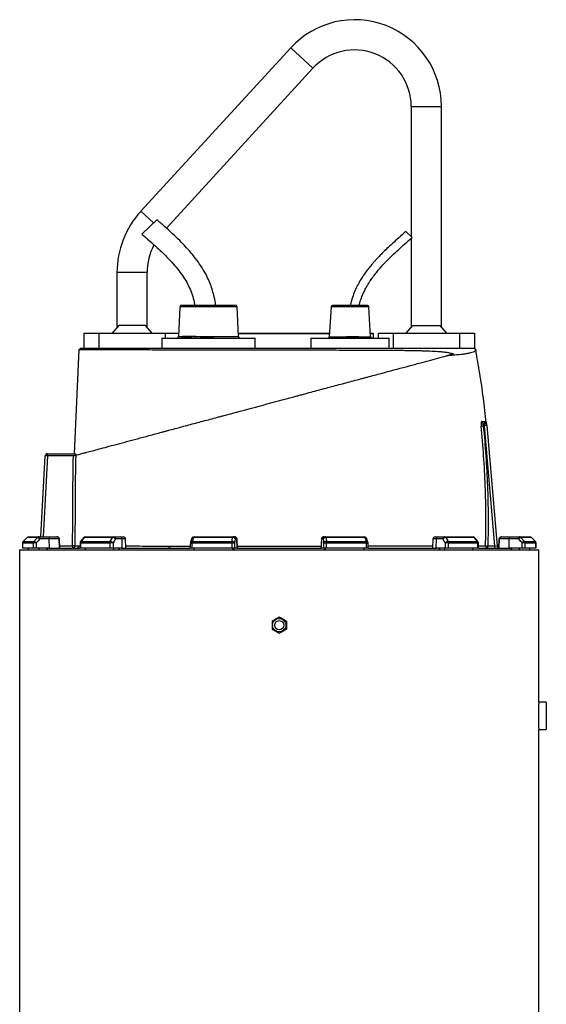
# Model space of a CAD drawing. Header units: millimetres. Extents: x 418 to 3682, y 625 to 3302.
# Tile 11 of 16: x 812 to 1510, y 1998 to 3302. Entities that reach past the tile are written whole.
import ezdxf

# ---------------------------------------------------------------- set-up
doc = ezdxf.new("R2010")
doc.units = ezdxf.units.MM

msp = doc.modelspace()

# ---------------------------------------------------------------- linework, layer by layer
at = {"color": 7, "linetype": 'Continuous', "lineweight": 25}
for p, q in [((1171.1, 3265), (972.4, 3048.4)), ((1006.3, 3026.1), (1200.6, 3237.9)), ((1330.8, 3187.2), (1330.8, 3014.9)), ((1370.8, 2894.6), (1370.8, 3187.2)), ((993.7, 3037.3), (973.9, 3018.2)), ((1332, 3013.8), (1323.8, 3021.8)), ((1330.8, 3012.7), (1330.8, 2894.6)), ((940.8, 2967.2), (940.8, 2894.6)), ((980.8, 2894.6), (980.8, 2967.2)), ((1024.1, 2921.9), (1022.2, 2882.6)), ((1026.6, 2924.2), (1047.1, 2924.2)), ((1047.1, 2924.2), (1097.6, 2924.2)), ((1102, 2882.6), (1100.1, 2921.9)), ((1224.5, 2921.9), (1222.2, 2882.1)), ((1272.7, 2923.8), (1226.5, 2923.8)), ((1277, 2882.1), (1274.7, 2921.9)), ((943.1, 2897.1), (934.3, 2887.2)), ((978.6, 2897.1), (943.1, 2897.1)), ((987.4, 2887.2), (978.6, 2897.1)), ((1324.3, 2887.2), (1333.1, 2897.1)), ((1333.1, 2897.1), (1368.6, 2897.1)), ((1368.6, 2897.1), (1377.4, 2887.2)), ((896.8, 2887.2), (896.8, 2867.2)), ((896.8, 2887.2), (916.8, 2887.2)), ((916.8, 2887.2), (916.8, 2867.2)), ((916.8, 2887.2), (1004.8, 2887.2)), ((1004.8, 2887.2), (1022.4, 2887.2)), ((1101.8, 2887.2), (1155.8, 2887.2)), ((1155.8, 2886.2), (1101.8, 2886.2)), ((1155.8, 2887.2), (1222.5, 2887.2)), ((1222.4, 2886.2), (1155.8, 2886.2)), ((1276.7, 2887.2), (1279.8, 2887.2)), ((1280.8, 2886.2), (1276.8, 2886.2)), ((1280.8, 2886.2), (1279.8, 2887.2)), ((1280.8, 2880.2), (1280.8, 2886.2)), ((1286.8, 2887.2), (1286.8, 2880.2)), ((1286.8, 2887.2), (1306.8, 2887.2)), ((1306.8, 2887.2), (1306.8, 2867.2)), ((1306.8, 2887.2), (1394.8, 2887.2)), ((1394.8, 2887.2), (1394.8, 2867.2)), ((1394.8, 2887.2), (1414.8, 2887.2)), ((1414.8, 2887.2), (1414.8, 2867.2)), ((1000.1, 2880.2), (1000.1, 2867.2)), ((1124.1, 2867.2), (1124.1, 2880.2)), ((1197.7, 2880.2), (1197.7, 2867.2)), ((1301.5, 2867.2), (1301.5, 2880.2)), ((884.6, 2727.2), (890.8, 2865.2)), ((890.8, 2865.2), (892.8, 2867.2)), ((891.4, 2865.2), (893.4, 2867.2)), ((892.8, 2867.2), (893.4, 2867.2)), ((893.4, 2867.2), (937.6, 2867.2)), ((935.9, 2865.2), (937.6, 2867.2)), ((937.6, 2867.2), (1411.9, 2867.2)), ((1387.1, 2859.5), (1377.6, 2857)), ((1411.9, 2867.2), (1414.8, 2867.2)), ((1416.3, 2864.8), (1413.8, 2867.2)), ((1427.1, 2767.2), (1427.8, 2767.2)), ((1427.8, 2764.2), (1427.8, 2767.2)), ((1430.4, 2767.6), (1430.4, 2767.6)), ((1423.4, 2764), (1426.3, 2764.2)), ((1427.8, 2764.2), (1426.3, 2764.2)), ((1430.8, 2764.5), (1427.8, 2764.2)), ((1441.7, 2605.2), (1427.8, 2764.2)), ((1430.8, 2764.5), (1444.8, 2605)), ((848.7, 2724.7), (848.7, 2727.2)), ((848.7, 2727.2), (885.8, 2727.2)), ((848.7, 2727.2), (848.7, 2727.2)), ((840.1, 2617.2), (845.7, 2724.4)), ((848.7, 2724.7), (848.6, 2724.8)), ((884, 2724.7), (848.7, 2724.7)), ((829.8, 2609), (815.6, 2609)), ((821.6, 2616.4), (816.4, 2611.1)), ((816.5, 2611.1), (830.6, 2611.1)), ((835.5, 2616.4), (821.7, 2616.4)), ((823.7, 2617.2), (837.5, 2617.2)), ((837.5, 2617.2), (850.1, 2617.2)), ((851.1, 2614.4), (838.5, 2614.4)), ((850.1, 2617.2), (861.1, 2617.2)), ((851.3, 2602.2), (851.1, 2614.4)), ((864.1, 2614.4), (851.1, 2614.4)), ((861.1, 2617.2), (861.6, 2617.2)), ((864.5, 2602.2), (864.1, 2614.4)), ((865.1, 2602.2), (864.6, 2614.4)), ((896.6, 2616.1), (892.5, 2610.9)), ((931.4, 2609), (892.6, 2609)), ((893.2, 2611.1), (931.9, 2611.1)), ((935.2, 2616.4), (897.4, 2616.4)), ((899, 2617.2), (936.5, 2617.2)), ((936.5, 2617.2), (945.2, 2617.2)), ((947.5, 2614.4), (938.8, 2614.4)), ((945.2, 2617.2), (949.2, 2617.2)), ((947.8, 2602.2), (947.5, 2614.4)), ((952.6, 2602.2), (952.2, 2614.4)), ((1040.2, 2615.3), (1038.3, 2610.1)), ((1093.1, 2609), (1040.1, 2609)), ((1040.4, 2611.1), (1093.2, 2611.1)), ((1094, 2616.4), (1042.3, 2616.4)), ((1043.1, 2617.2), (1094.3, 2617.2)), ((1094.3, 2617.2), (1096.7, 2617.2)), ((1096.7, 2617.2), (1096.9, 2617.2)), ((1099.6, 2614.4), (1097.3, 2614.4)), ((1100, 2602.2), (1099.6, 2614.4)), ((1100.4, 2602.2), (1099.9, 2614.4)), ((1211.8, 2614.4), (1211.3, 2602.2)), ((1211.6, 2602.2), (1212.1, 2614.4)), ((1214.4, 2614.4), (1212.1, 2614.4)), ((1214.8, 2617.2), (1215, 2617.2)), ((1215, 2617.2), (1217.3, 2617.2)), ((1217.3, 2617.2), (1268.6, 2617.2)), ((1269.3, 2616.4), (1217.7, 2616.4)), ((1218.5, 2611.1), (1271.3, 2611.1)), ((1271.6, 2609), (1218.6, 2609)), ((1273.4, 2610.1), (1271.4, 2615.3)), ((1359.5, 2614.4), (1359.1, 2602.2)), ((1362.5, 2617.2), (1366.5, 2617.2)), ((1363.9, 2602.2), (1364.2, 2614.4)), ((1372.9, 2614.4), (1364.2, 2614.4)), ((1366.5, 2617.2), (1375.2, 2617.2)), ((1375.2, 2617.2), (1412.7, 2617.2)), ((1414.3, 2616.4), (1376.5, 2616.4)), ((1379.8, 2611.1), (1418.5, 2611.1)), ((1419.1, 2609), (1380.3, 2609)), ((1419.2, 2610.9), (1415.1, 2616.1)), ((1447.1, 2614.4), (1446.6, 2602.2)), ((1447.2, 2602.2), (1447.6, 2614.4)), ((1460.6, 2614.4), (1447.6, 2614.4)), ((1450.1, 2617.2), (1450.6, 2617.2)), ((1450.6, 2617.2), (1461.6, 2617.2)), ((1460.4, 2602.2), (1460.6, 2614.4)), ((1473.2, 2614.4), (1460.6, 2614.4)), ((1461.6, 2617.2), (1474.2, 2617.2)), ((1474.2, 2617.2), (1488, 2617.2)), ((1490, 2616.4), (1476.2, 2616.4)), ((1481.1, 2611.1), (1495.2, 2611.1)), ((1496.1, 2609), (1481.9, 2609)), ((1495.3, 2611.1), (1490.1, 2616.4)), ((1495.3, 2611.1), (1490.1, 2616.4)), ((811.8, 2600.2), (811.8, 1475.2)), ((811.8, 2600.2), (1155.8, 2600.2)), ((829.9, 2602.2), (815.5, 2602.2)), ((823.7, 2600.2), (823.7, 2602.2)), ((850.2, 2602.2), (833.7, 2602.2)), ((837.5, 2600.2), (837.5, 2602.2)), ((847.1, 2600.2), (849, 2602.2)), ((850.2, 2602.2), (891.3, 2602.2)), ((885, 2605.2), (882, 2605.2)), ((882, 2605.2), (882, 2602.2)), ((931.5, 2602.2), (892.4, 2602.2)), ((899, 2600.2), (899, 2602.2)), ((947, 2602.2), (935.8, 2602.2)), ((936.5, 2600.2), (936.5, 2602.2)), ((943.1, 2600.2), (944.4, 2602.2)), ((947, 2602.2), (1037.5, 2602.2)), ((1093.3, 2602.2), (1039.9, 2602.2)), ((1043.1, 2600.2), (1043.1, 2602.2)), ((1094.3, 2600.2), (1094.3, 2602.2)), ((1096.1, 2600.2), (1096.5, 2602.2)), ((1099.8, 2602.2), (1096.8, 2602.2)), ((1099.8, 2602.2), (1211.9, 2602.2)), ((1155.8, 2600.2), (1499.8, 2600.2)), ((1214.9, 2602.2), (1211.9, 2602.2)), ((1215.2, 2602.2), (1215.6, 2600.2)), ((1217.3, 2600.2), (1217.3, 2602.2)), ((1271.8, 2602.2), (1218.4, 2602.2)), ((1268.6, 2600.2), (1268.6, 2602.2)), ((1274.2, 2602.2), (1364.7, 2602.2)), ((1375.9, 2602.2), (1364.7, 2602.2)), ((1367.3, 2602.2), (1368.6, 2600.2)), ((1375.2, 2600.2), (1375.2, 2602.2)), ((1419.3, 2602.2), (1380.2, 2602.2)), ((1412.7, 2600.2), (1412.7, 2602.2)), ((1420.4, 2602.2), (1461.5, 2602.2)), ((1429.3, 2605.3), (1432.3, 2605.2)), ((1432.3, 2602.2), (1432.3, 2605.2)), ((1432.3, 2605.2), (1441.7, 2605.2)), ((1441.7, 2602.2), (1441.7, 2605.2)), ((1441.7, 2605.2), (1444.8, 2605)), ((1478, 2602.2), (1461.5, 2602.2)), ((1464.6, 2600.2), (1462.7, 2602.2)), ((1474.2, 2600.2), (1474.2, 2602.2)), ((1496.1, 2602.2), (1481.8, 2602.2)), ((1488, 2600.2), (1488, 2602.2)), ((1499.8, 2398.2), (1499.8, 2600.2)), ((1509.8, 2398.2), (1499.8, 2398.2)), ((1509.8, 2398.2), (1509.8, 2362.2)), ((1499.8, 1475.2), (1499.8, 2362.2)), ((1499.8, 2362.2), (1509.8, 2362.2))]:
    msp.add_line(p, q, dxfattribs=at)
at = {"color": 1, "linetype": 'Continuous', "lineweight": 25}
for p, q in [((1200.6, 3237.9), (1171.1, 3265)), ((1330.8, 3187.2), (1370.8, 3187.2)), ((989.2, 3033), (972.4, 3048.4)), ((980.8, 2967.2), (940.8, 2967.2)), ((1100.1, 2921.9), (1024.1, 2921.9)), ((1260.2, 2921.9), (1224.5, 2921.9)), ((1274.7, 2921.9), (1260.2, 2921.9)), ((1004.8, 2887.2), (1004.8, 2880.2)), ((1022.2, 2882.6), (1027.5, 2882.6)), ((1069.2, 2882.6), (1102, 2882.6)), ((1222.2, 2882.1), (1245.2, 2882.1)), ((1273.1, 2882.1), (1277, 2882.1)), ((848.7, 2724.7), (843.1, 2617.2)), ((815.5, 2609), (815.6, 2609)), ((816.4, 2611.1), (816.5, 2611.1)), ((821.6, 2616.4), (821.7, 2616.4)), ((864.6, 2614.4), (864.1, 2614.4)), ((952.2, 2614.4), (947.5, 2614.4)), ((1099.9, 2614.4), (1099.6, 2614.4)), ((1212.1, 2614.4), (1211.8, 2614.4)), ((1364.2, 2614.4), (1359.5, 2614.4)), ((1447.6, 2614.4), (1447.1, 2614.4)), ((1490, 2616.4), (1490.1, 2616.4)), ((1495.2, 2611.1), (1495.3, 2611.1)), ((1496.1, 2609), (1496.2, 2609)), ((865, 2605.2), (882, 2605.2)), ((890.3, 2605.1), (891.8, 2605.1))]:
    msp.add_line(p, q, dxfattribs=at)
at = {"color": 7, "linetype": 'Continuous', "lineweight": 25, "flags": 128}
for points in [[(815.5, 2609), (815.5, 2607.3), (815.5, 2602.1)], [(821.7, 2616.4), (817.4, 2612.1), (816.5, 2611.1)], [(830.6, 2611.1), (834.6, 2615.4), (835.5, 2616.4)], [(838.5, 2614.4), (836, 2611.7), (833.6, 2609.1)], [(838.5, 2614.4), (838.5, 2614.9), (838.4, 2615.5), (838.3, 2616), (838.2, 2616.4), (838, 2616.8), (837.9, 2617), (837.7, 2617.2), (837.5, 2617.2)], [(850.1, 2617.2), (850.3, 2617.2), (850.5, 2617), (850.7, 2616.8), (850.8, 2616.4), (850.9, 2616), (851, 2615.5), (851.1, 2614.9), (851.1, 2614.4)], [(891.8, 2609.1), (891.8, 2607.3), (891.7, 2602.2)], [(897.4, 2616.4), (894, 2612.1), (893.2, 2611.1)], [(931.9, 2611.1), (934.5, 2615.4), (935.2, 2616.4)], [(938.8, 2614.4), (937.2, 2611.7), (935.6, 2609.1)], [(1038.1, 2609.1), (1038, 2607.4), (1037.9, 2602.2)], [(1042.3, 2616.4), (1040.8, 2612.1), (1040.4, 2611.1)], [(1093.2, 2611.1), (1093.8, 2615.4), (1094, 2616.4)], [(1094, 2616.4), (1094, 2616.6), (1094, 2616.7), (1094.1, 2616.9), (1094.1, 2617), (1094.2, 2617.1), (1094.2, 2617.2), (1094.3, 2617.2), (1094.3, 2617.2)], [(1097.3, 2614.4), (1096.9, 2611.7), (1096.6, 2609.1)], [(1215.1, 2609.1), (1214.8, 2611.7), (1214.4, 2614.4)], [(1217.7, 2616.4), (1217.7, 2616.6), (1217.7, 2616.7), (1217.6, 2616.9), (1217.6, 2617), (1217.5, 2617.1), (1217.5, 2617.2), (1217.4, 2617.2), (1217.3, 2617.2)], [(1217.7, 2616.4), (1218.3, 2612.1), (1218.5, 2611.1)], [(1271.3, 2611.1), (1269.7, 2615.4), (1269.3, 2616.4)], [(1273.8, 2602.2), (1273.8, 2603.9), (1273.6, 2609.1)], [(1376.1, 2609.1), (1374.5, 2611.7), (1372.9, 2614.4)], [(1376.5, 2616.4), (1379.2, 2612.1), (1379.8, 2611.1)], [(1418.5, 2611.1), (1415.1, 2615.4), (1414.3, 2616.4)], [(1420, 2602.2), (1420, 2603.9), (1419.8, 2609.1)], [(1461.6, 2617.2), (1461.4, 2617.2), (1461.2, 2617), (1461, 2616.8), (1460.9, 2616.4), (1460.8, 2616), (1460.7, 2615.5), (1460.6, 2614.9), (1460.6, 2614.4)], [(1473.2, 2614.4), (1473.2, 2614.9), (1473.3, 2615.5), (1473.4, 2616), (1473.5, 2616.4), (1473.7, 2616.8), (1473.8, 2617), (1474, 2617.2), (1474.2, 2617.2)], [(1478.1, 2609.1), (1475.7, 2611.7), (1473.2, 2614.4)], [(1476.2, 2616.4), (1480.1, 2612.1), (1481.1, 2611.1)], [(1495.2, 2611.1), (1491, 2615.4), (1490, 2616.4)], [(1496.2, 2602.1), (1496.2, 2603.8), (1496.2, 2609)], [(1010.6, 2605), (1010.5, 2604.5), (1010.4, 2604), (1010.3, 2603.5), (1010.1, 2603.1), (1009.8, 2602.7), (1009.6, 2602.5), (1009.3, 2602.3), (1009, 2602.2)]]:
    msp.add_lwpolyline(points, dxfattribs=at)
at = {"color": 7, "linetype": 'Continuous', "lineweight": 25}
for radius in [9, 6]:
    msp.add_circle((1155.8, 2500.2), radius, dxfattribs=at)
for centre, radius, start, end in [((1255.8, 3187.2), 115, 0, 137.4729), ((1255.8, 3187.2), 75, 0, 137.4729), ((1060.8, 2967.2), 120, 137.4729, 180), ((1060.8, 2967.2), 80, 152.6301, 180), ((1026.6, 2921.7), 2.5, 90, 177.2475), ((1097.6, 2921.7), 2.5, 2.7525, 90), ((1226.5, 2921.8), 2, 90, 176.7481), ((1272.7, 2921.8), 2, 3.2519, 90), ((1019.7, 2882.7), 2.5, 270, 357.2475), ((1104.5, 2882.7), 2.5, 182.7525, 270), ((1220.2, 2882.2), 2, 270, 356.7481), ((1279, 2882.2), 2, 183.2519, 270), ((1427.1, 2770.2), 2.96, 185.1153, 269.4113), ((1430.6, 2770.2), 3, 185.7676, 241.4012), ((1427.8, 2764.2), 3, 5, 90), ((1427.8, 2765), 2.99, 5.0294, 62.1918), ((1427.6, 2766.5), 3, 5.017, 21.4438), ((848.7, 2724.2), 3, 90, 177), ((860.6, 2725.4), 12, 171.0433, 182.9567), ((818.5, 2609), 3, 135.2539, 179.637), ((818.6, 2609), 3.03, 135.5932, 180.0808), ((823.7, 2614.2), 3, 90, 135.2531), ((823.7, 2614.3), 2.93, 90.0856, 135.6015), ((832.9, 2609), 3.09, 137.0857, 180.2687), ((833.2, 2555.1), 54, 89.5133, 93.6001), ((829, 2605.4), 6.01, 38.6968, 73.9156), ((837.5, 2614.5), 2.75, 90.3196, 137.1257), ((833.8, 2610.6), 6, 38.6888, 73.9318), ((861.1, 2614.3), 2.98, 1.5759, 89.6077), ((861.6, 2614.2), 3, 2, 90), ((894.8, 2609), 3, 141.7362, 178.702), ((896.1, 2609.1), 3.53, 144.1248, 180.8866), ((899, 2614.2), 3, 90, 141.7354), ((899.1, 2615.2), 2.05, 92.0057, 145.1448), ((935.3, 2609.1), 3.95, 148.826, 181.088), ((936.1, 2500.9), 108.3, 90.2902, 92.5367), ((931.7, 2606.4), 4.73, 34.9374, 87.527), ((936.6, 2615.5), 1.7, 93.8855, 151.1824), ((934.9, 2611.6), 4.73, 34.9344, 87.5441), ((936.1, 2614.6), 2.69, 355.0821, 81.7652), ((944.8, 2614.6), 2.69, 355.0821, 81.7652), ((949.2, 2614.2), 3, 2, 90), ((1041.1, 2609), 3, 159.447, 178.1151), ((1047.1, 2609.1), 6.97, 163.2735, 180.9463), ((1043.1, 2614.2), 3, 90, 159.4465), ((1043.4, 2616.2), 1.06, 108.9767, 173.2704), ((1105.6, 2609.1), 12.5, 170.8308, 180.5735), ((1100.8, 2407.6), 201.5, 91.2176, 92.2123), ((1093.6, 2607.9), 3.21, 21.4781, 96.2386), ((1094.3, 2613.2), 3.21, 21.4807, 96.2571), ((1094.3, 2614.3), 2.98, 1.5447, 89.5785), ((1096.7, 2614.3), 2.98, 1.5447, 89.5785), ((1096.9, 2614.2), 3, 2, 90), ((1214.8, 2614.2), 3, 90, 178), ((1215, 2614.3), 2.98, 90.4215, 178.4553), ((1217.4, 2614.3), 2.98, 90.4215, 178.4553), ((1217.4, 2613.2), 3.21, 83.7429, 158.5193), ((1218.1, 2607.9), 3.21, 83.7614, 158.5219), ((1210.8, 2407.6), 201.5, 87.7877, 88.7824), ((1206.1, 2609.1), 12.5, 359.4265, 9.1692), ((1268.6, 2614.2), 3, 20.5535, 90), ((1268.3, 2616.2), 1.06, 6.7296, 71.0233), ((1264.6, 2609.1), 6.97, 359.0537, 16.7265), ((1270.6, 2609), 3, 1.8849, 20.553), ((1362.5, 2614.2), 3, 90, 178), ((1366.9, 2614.6), 2.69, 98.2348, 184.9179), ((1375.6, 2614.6), 2.69, 98.2348, 184.9179), ((1376.7, 2611.6), 4.73, 92.4559, 145.0656), ((1375, 2615.5), 1.7, 28.8176, 86.1145), ((1380, 2606.4), 4.73, 92.473, 145.0626), ((1375.6, 2500.9), 108.3, 87.4633, 89.7098), ((1376.4, 2609.1), 3.95, 358.912, 31.174), ((1412.7, 2614.2), 3, 38.2646, 90), ((1412.6, 2615.2), 2.05, 34.8552, 87.9943), ((1415.6, 2609.1), 3.53, 359.1134, 35.8752), ((1416.8, 2609), 3, 1.298, 38.2638), ((1450.1, 2614.2), 3, 90, 178), ((1450.6, 2614.3), 2.98, 90.3923, 178.4241), ((1477.9, 2610.6), 6, 106.0682, 141.3112), ((1474.2, 2614.5), 2.75, 42.8743, 89.6804), ((1482.7, 2605.4), 6.01, 106.0844, 141.3032), ((1478.5, 2555.1), 54, 86.3999, 90.4867), ((1478.8, 2609), 3.09, 359.7313, 42.9143), ((1488, 2614.2), 3, 44.7469, 90), ((1488, 2614.3), 2.93, 44.3985, 89.9144), ((1493.1, 2609), 3.03, 359.9192, 44.4068), ((1493.2, 2609), 3, 0.363, 44.7461), ((882, 2605.2), 2.99, 270.0937, 359.6334), ((887.3, 2605.2), 2.97, 270.5149, 358.6265), ((1432.3, 2605.2), 2.97, 177.9118, 269.2827), ((1447.8, 2605.2), 3, 185, 248.2658)]:
    msp.add_arc(centre, radius, start, end, dxfattribs=at)
at = {"color": 1, "linetype": 'Continuous', "lineweight": 25}
for centre, radius, start, end in [((892.5, 2612.2), 3.21, 258.1376, 271.0251), ((893.1, 2610.3), 0.855, 82.1667, 136.9647), ((897.3, 2615.5), 0.855, 82.127, 137.0045), ((1041, 2647.6), 38.6, 265.6846, 268.6513), ((1040.1, 2609.1), 2.04, 81.6182, 152.3145), ((1042, 2614.4), 2.04, 81.585, 152.4073), ((1269.6, 2614.4), 2.03, 27.5644, 98.4179), ((1271.6, 2609.1), 2.04, 27.6855, 98.3818), ((1271.3, 2634.9), 25.9, 270.6251, 275.0386), ((1414.4, 2615.5), 0.855, 42.9918, 97.8734), ((1418.6, 2610.3), 0.855, 43.0353, 97.8333), ((1419.2, 2612.2), 3.21, 268.9749, 281.8624)]:
    msp.add_arc(centre, radius, start, end, dxfattribs=at)
at = {"color": 7, "linetype": 'Continuous', "lineweight": 25}
for centre, major_axis, ratio, start_param, end_param in [((848.7, 2724.2), (3, -0.16), 0.166667, 1.623156, 3.141593), ((1155.8, 2531.3), (60.2, 9822.2), 0.03469, 1.563096, 1.563784), ((1155.8, 2531.3), (-118.5, 9822.2), 0.033097, 1.562485, 1.563173), ((1156.9, 2531.4), (-117.4, 9822.2), 0.03281, 1.562491, 1.56319), ((1155.8, 2531.3), (222.6, 9822.2), 0.026971, 1.563495, 1.564183), ((1155.8, 2531.3), (-265.2, 9822.2), 0.022626, 1.562273, 1.562961), ((1158.1, 2531.4), (-262.9, 9822.2), 0.022431, 1.562283, 1.562982), ((1155.8, 2531.3), (325.2, 9822.2), 0.012035, 1.563282, 1.56397), ((1155.8, 2531.3), (-340.8, 9822.2), 0.00611, 1.562672, 1.56336), ((1158.8, 2531.4), (-337.8, 9822.2), 0.006057, 1.562675, 1.563374), ((1152.9, 2531.4), (337.8, 9822.2), 0.006057, 4.719811, 4.72051), ((1155.8, 2531.3), (340.8, 9822.2), 0.00611, 4.719826, 4.720514), ((1155.8, 2531.3), (-325.2, 9822.2), 0.012035, 4.719215, 4.719903), ((1153.6, 2531.4), (262.9, 9822.2), 0.022431, 4.720203, 4.720902), ((1155.8, 2531.3), (265.2, 9822.2), 0.022626, 4.720224, 4.720912), ((1155.8, 2531.3), (-222.6, 9822.2), 0.026971, 4.719002, 4.71969), ((1154.8, 2531.4), (117.4, 9822.2), 0.03281, 4.719995, 4.720694), ((1155.8, 2531.3), (118.5, 9822.2), 0.033097, 4.720013, 4.720701), ((1155.8, 2531.3), (-60.2, 9822.2), 0.03469, 4.719401, 4.720089)]:
    msp.add_ellipse(centre, major_axis=major_axis, ratio=ratio, start_param=start_param, end_param=end_param, dxfattribs=at)
for points, knots in [([(1071.8, 2924.2), (1071.6, 2925.1), (1070.9, 2929.5), (1069.4, 2936.5), (1066.9, 2945.5), (1063.9, 2954), (1060, 2962.6), (1054.9, 2971.7), (1048.7, 2981.2), (1041.3, 2990.9), (1033, 3000.4), (1024, 3009.7), (1014.4, 3018.9), (1004.2, 3028.1), (997.2, 3034.2), (993.7, 3037.3)], [0, 0, 0, 0, 0.0192087, 0.0933948, 0.1536056, 0.2174795, 0.2848642, 0.3555213, 0.4396179, 0.5263492, 0.6156094, 0.7074847, 0.8019402, 0.8992724, 1, 1, 1, 1]), ([(973.9, 3018.2), (977.3, 3015.3), (983.9, 3009.5), (993.6, 3000.8), (1002.7, 2992.1), (1011.3, 2983.4), (1019.1, 2974.7), (1026, 2965.9), (1032, 2956.9), (1036.8, 2947.7), (1040.5, 2938.2), (1042.8, 2930.3), (1043.6, 2925.6), (1043.9, 2924.2)], [0, 0, 0, 0, 0.111733, 0.220696, 0.32633, 0.428205, 0.52602, 0.619707, 0.709522, 0.79616, 0.880692, 0.964555, 1, 1, 1, 1]), ([(1323.8, 3021.8), (1320.6, 3019), (1314.6, 3013.7), (1306.2, 3006.1), (1298.8, 2999.3), (1292.9, 2993.6), (1288.3, 2988.9), (1284.8, 2985.1), (1281.8, 2981.8), (1278.7, 2978.2), (1275.1, 2973.8), (1270.8, 2968.4), (1266.2, 2961.8), (1261.8, 2954.5), (1257.8, 2946.8), (1254.3, 2938.7), (1251.7, 2930.9), (1250.5, 2925.8), (1250, 2923.7)], [0, 0, 0, 0, 0.101304, 0.192029, 0.272265, 0.342021, 0.389411, 0.430189, 0.4643, 0.498071, 0.544586, 0.599914, 0.664269, 0.737629, 0.802648, 0.873152, 0.949108, 1, 1, 1, 1]), ([(1261.8, 2923.8), (1261.9, 2924.3), (1262.6, 2927.2), (1264.2, 2932.1), (1266.6, 2938.5), (1269.2, 2944), (1271.8, 2948.8), (1274.3, 2952.9), (1276.5, 2956.4), (1278.7, 2959.5), (1281.1, 2962.9), (1284.3, 2967), (1288.4, 2972), (1293.4, 2977.6), (1299.4, 2983.8), (1306.2, 2990.5), (1314, 2997.8), (1322.7, 3005.6), (1328.8, 3011), (1332, 3013.8)], [0, 0, 0, 0, 0.0129195, 0.0769005, 0.1350224, 0.1875356, 0.234519, 0.2759652, 0.3118322, 0.3421424, 0.3735597, 0.4205961, 0.4763689, 0.5410148, 0.6146614, 0.6973802, 0.7891888, 0.8900942, 1, 1, 1, 1]), ([(1026.9, 2880.9), (1026.9, 2881), (1027, 2881.1), (1027.1, 2881.3), (1027.2, 2881.5), (1027.3, 2881.7), (1027.4, 2882.1), (1027.5, 2882.4), (1027.5, 2882.6)], [0, 0, 0, 0, 0.06, 0.25, 0.25, 0.5, 0.5, 1, 1, 1, 1]), ([(1045.2, 2882.6), (1044.8, 2882.6), (1043, 2882.6), (1041.3, 2882.6), (1038.4, 2882.6), (1036.8, 2882.6), (1034.6, 2882.6), (1033.8, 2882.6), (1032.4, 2882.6), (1031.7, 2882.6), (1030.4, 2882.6), (1029.8, 2882.6), (1028.6, 2882.6), (1028, 2882.6), (1027.5, 2882.6)], [0, 0, 0, 0, 0.06, 0.25, 0.25, 0.5, 0.5, 0.625, 0.625, 0.75, 0.75, 0.875, 0.875, 1, 1, 1, 1]), ([(1045.2, 2882.6), (1045.7, 2882.6), (1047.5, 2882.6), (1049.3, 2882.6), (1052.7, 2882.6), (1054.7, 2882.6), (1057.7, 2882.6), (1058.7, 2882.6), (1060.7, 2882.6), (1061.8, 2882.6), (1063.9, 2882.6), (1064.9, 2882.6), (1067, 2882.6), (1068.1, 2882.6), (1069.2, 2882.6)], [0, 0, 0, 0, 0.06, 0.25, 0.25, 0.5, 0.5, 0.625, 0.625, 0.75, 0.75, 0.875, 0.875, 1, 1, 1, 1]), ([(1045.2, 2880.3), (1045.2, 2880.3), (1045.2, 2880.5), (1045.2, 2880.7), (1045.3, 2881.1), (1045.3, 2881.3), (1045.4, 2882), (1045.2, 2882.2), (1045.2, 2882.6)], [0, 0, 0, 0, 0.06, 0.25, 0.25, 0.5, 0.5, 1, 1, 1, 1]), ([(1069.2, 2880.9), (1069.2, 2881), (1069.2, 2881.1), (1069.2, 2881.3), (1069.2, 2881.5), (1069.2, 2881.7), (1069.2, 2882.1), (1069.2, 2882.4), (1069.2, 2882.6)], [0, 0, 0, 0, 0.06, 0.25, 0.25, 0.5, 0.5, 1, 1, 1, 1]), ([(1000.2, 2880.2), (1000.2, 2880.2), (1000.4, 2880.2), (1001.9, 2880.2), (1004.4, 2880.2), (1008.1, 2880.2), (1013.3, 2880.2), (1019.8, 2880.2), (1027.4, 2880.2), (1035.8, 2880.2), (1044.8, 2880.2), (1054.3, 2880.2), (1063.9, 2880.2), (1073.5, 2880.2), (1082.9, 2880.2), (1091.3, 2880.2), (1098.6, 2880.2), (1104.8, 2880.2), (1110.4, 2880.2), (1115.1, 2880.2), (1119, 2880.2), (1120.8, 2880.2), (1121.6, 2880.2)], [0, 0, 0, 0, 0.031865, 0.070721, 0.11208, 0.156065, 0.212235, 0.27171, 0.333873, 0.397921, 0.462934, 0.527946, 0.591995, 0.654157, 0.713632, 0.769802, 0.813787, 0.855146, 0.894002, 0.930691, 0.965774, 1, 1, 1, 1]), ([(1026.9, 2880.9), (1026.8, 2880.9), (1026.7, 2880.8), (1026.6, 2880.7), (1026.3, 2880.5), (1026.2, 2880.4), (1025.9, 2880.3), (1025.7, 2880.3), (1025.5, 2880.2), (1025.4, 2880.2), (1025.3, 2880.2)], [0, 0, 0, 0, 0.06, 0.25, 0.25, 0.5, 0.5, 0.75, 0.75, 1, 1, 1, 1]), ([(1045.2, 2880.3), (1044.8, 2880.3), (1043, 2880.4), (1041.3, 2880.6), (1038.4, 2881), (1036.8, 2881.2), (1032.4, 2882.3), (1029.5, 2881.6), (1026.9, 2880.9)], [0, 0, 0, 0, 0.06, 0.25, 0.25, 0.5, 0.5, 1, 1, 1, 1]), ([(1045.2, 2880.3), (1045.6, 2880.3), (1047.5, 2880.4), (1049.4, 2880.6), (1052.8, 2881), (1054.8, 2881.2), (1057.8, 2881.8), (1058.8, 2881.9), (1060.9, 2881.9), (1061.9, 2881.9), (1064, 2881.7), (1065, 2881.6), (1067.1, 2881.3), (1068.2, 2881.1), (1069.2, 2880.9)], [0, 0, 0, 0, 0.06, 0.25, 0.25, 0.5, 0.5, 0.625, 0.625, 0.75, 0.75, 0.875, 0.875, 1, 1, 1, 1]), ([(1069.2, 2880.9), (1069.2, 2880.9), (1069.2, 2880.8), (1069.2, 2880.7), (1069.3, 2880.5), (1069.3, 2880.4), (1069.4, 2880.3), (1069.4, 2880.3), (1069.5, 2880.2), (1069.6, 2880.2), (1069.6, 2880.2)], [0, 0, 0, 0, 0.06, 0.25, 0.25, 0.5, 0.5, 0.75, 0.75, 1, 1, 1, 1]), ([(1121.6, 2880.2), (1122.3, 2880.2), (1123.6, 2880.2), (1124.2, 2880.2), (1124, 2880.2), (1124, 2880.2)], [0, 0, 0, 0, 0.46168, 0.934931, 1, 1, 1, 1]), ([(1197.8, 2880.2), (1197.8, 2880.2), (1197.8, 2880.2), (1198.7, 2880.2), (1199.1, 2880.2)], [0, 0, 0, 0, 0.436854, 1, 1, 1, 1]), ([(1199.1, 2880.2), (1199.8, 2880.2), (1201, 2880.2), (1204.1, 2880.2), (1207.8, 2880.2), (1212.2, 2880.2), (1217.2, 2880.2), (1223.1, 2880.2), (1230, 2880.2), (1237.6, 2880.2), (1245.6, 2880.2), (1253.6, 2880.2), (1261.6, 2880.2), (1269.2, 2880.2), (1276.4, 2880.2), (1283, 2880.2), (1288.7, 2880.2), (1293.3, 2880.2), (1296.8, 2880.2), (1299.3, 2880.2), (1300.8, 2880.2), (1301.5, 2880.2), (1301.4, 2880.2), (1301.4, 2880.2)], [0, 0, 0, 0, 0.029531, 0.060317, 0.093413, 0.129555, 0.169124, 0.212208, 0.268357, 0.328765, 0.392593, 0.458801, 0.526219, 0.593638, 0.659846, 0.723674, 0.784082, 0.840231, 0.883315, 0.922884, 0.959026, 0.992122, 1, 1, 1, 1]), ([(1245.2, 2880.8), (1245.2, 2880.8), (1245.2, 2880.7), (1245.2, 2880.6), (1245.2, 2880.4), (1245.2, 2880.4), (1245.1, 2880.3), (1245.1, 2880.3), (1245, 2880.2), (1245, 2880.2), (1244.9, 2880.2)], [0, 0, 0, 0, 0.06, 0.25, 0.25, 0.5, 0.5, 0.75, 0.75, 1, 1, 1, 1]), ([(1261.2, 2882.1), (1260.9, 2882.1), (1259.7, 2882.1), (1258.4, 2882.1), (1256.2, 2882.1), (1254.9, 2882.1), (1252.2, 2882.1), (1250.9, 2882.1), (1248.1, 2882.1), (1246.6, 2882.1), (1245.2, 2882.1)], [0, 0, 0, 0, 0.06, 0.25, 0.25, 0.5, 0.5, 0.75, 0.75, 1, 1, 1, 1]), ([(1245.2, 2880.8), (1245.2, 2880.8), (1245.2, 2880.9), (1245.2, 2881.1), (1245.2, 2881.3), (1245.2, 2881.4), (1245.2, 2881.7), (1245.2, 2882), (1245.2, 2882.1)], [0, 0, 0, 0, 0.06, 0.25, 0.25, 0.5, 0.5, 1, 1, 1, 1]), ([(1261.2, 2880.3), (1260.9, 2880.3), (1259.7, 2880.4), (1258.4, 2880.5), (1256.2, 2880.7), (1254.8, 2880.8), (1250.8, 2881.3), (1248, 2881.2), (1245.2, 2880.8)], [0, 0, 0, 0, 0.06, 0.25, 0.25, 0.5, 0.5, 1, 1, 1, 1]), ([(1261.2, 2882.1), (1261.5, 2882.1), (1262.6, 2882.1), (1263.8, 2882.1), (1265.7, 2882.1), (1266.8, 2882.1), (1268.8, 2882.1), (1269.8, 2882.1), (1271.6, 2882.1), (1272.4, 2882.1), (1273.1, 2882.1)], [0, 0, 0, 0, 0.06, 0.25, 0.25, 0.5, 0.5, 0.75, 0.75, 1, 1, 1, 1]), ([(1261.2, 2880.3), (1261.2, 2880.3), (1261.2, 2880.4), (1261.2, 2880.6), (1261.2, 2880.9), (1261.2, 2881), (1261.2, 2881.6), (1261.2, 2881.8), (1261.2, 2882.1)], [0, 0, 0, 0, 0.06, 0.25, 0.25, 0.5, 0.5, 1, 1, 1, 1]), ([(1261.2, 2880.3), (1261.5, 2880.3), (1262.7, 2880.4), (1263.9, 2880.5), (1265.8, 2880.7), (1266.9, 2880.8), (1268.9, 2881.1), (1269.9, 2881.2), (1271.8, 2881.1), (1272.7, 2881), (1273.6, 2880.8)], [0, 0, 0, 0, 0.06, 0.25, 0.25, 0.5, 0.5, 0.75, 0.75, 1, 1, 1, 1]), ([(1273.6, 2880.8), (1273.6, 2880.8), (1273.5, 2880.9), (1273.4, 2881.1), (1273.3, 2881.3), (1273.3, 2881.4), (1273.2, 2881.7), (1273.1, 2882), (1273.1, 2882.1)], [0, 0, 0, 0, 0.06, 0.25, 0.25, 0.5, 0.5, 1, 1, 1, 1]), ([(1273.6, 2880.8), (1273.6, 2880.8), (1273.7, 2880.7), (1273.8, 2880.6), (1274, 2880.4), (1274.1, 2880.4), (1274.4, 2880.3), (1274.5, 2880.3), (1274.7, 2880.2), (1274.8, 2880.2), (1274.8, 2880.2)], [0, 0, 0, 0, 0.06, 0.25, 0.25, 0.5, 0.5, 0.75, 0.75, 1, 1, 1, 1]), ([(886.1, 2725.3), (886.9, 2725.5), (888.1, 2725.8), (890.9, 2726.6), (892.5, 2727), (895.4, 2727.8), (896.4, 2728.1), (897.9, 2728.5), (898.5, 2728.6), (899.5, 2728.9), (900.1, 2729.1), (903, 2729.8), (905.5, 2730.5), (913.8, 2732.7), (920.3, 2734.5), (931.5, 2737.5), (935.5, 2738.5), (940.8, 2740), (941.9, 2740.3), (944.1, 2740.9), (945.2, 2741.1), (948.6, 2742), (950.9, 2742.7), (962.6, 2745.8), (972.7, 2748.5), (988.8, 2752.8), (994.4, 2754.3), (1001.6, 2756.3), (1003, 2756.6), (1006, 2757.4), (1007.4, 2757.8), (1011.8, 2759), (1014.8, 2759.8), (1023.8, 2762.2), (1029.8, 2763.8), (1042.2, 2767.1), (1048.4, 2768.8), (1061.2, 2772.2), (1067.6, 2773.9), (1075.8, 2776.1), (1077.5, 2776.6), (1080.8, 2777.5), (1082.5, 2777.9), (1087.4, 2779.3), (1090.8, 2780.1), (1107.5, 2784.6), (1120.9, 2788.2), (1147.9, 2795.5), (1161.5, 2799.1), (1176.9, 2803.2), (1178.6, 2803.7), (1182, 2804.6), (1183.7, 2805), (1188.8, 2806.4), (1192.1, 2807.3), (1202.2, 2810), (1208.8, 2811.8), (1222, 2815.3), (1228.5, 2817.1), (1241.4, 2820.5), (1247.8, 2822.2), (1257.3, 2824.8), (1260.4, 2825.6), (1265.1, 2826.9), (1266.7, 2827.3), (1269.8, 2828.1), (1271.3, 2828.5), (1279, 2830.6), (1285, 2832.2), (1302.5, 2836.9), (1313.5, 2839.8), (1329.2, 2844), (1334.3, 2845.4), (1340.5, 2847), (1341.7, 2847.4), (1344.1, 2848), (1345.3, 2848.3), (1348.8, 2849.3), (1351.1, 2849.9), (1357.9, 2851.7), (1362.1, 2852.9), (1370.2, 2855), (1374, 2856), (1377.6, 2857)], [0, 0, 0, 0, 0.03125, 0.03125, 0.0625, 0.0625, 0.078125, 0.078125, 0.085937, 0.085937, 0.09375, 0.09375, 0.125, 0.125, 0.1875, 0.1875, 0.21875, 0.21875, 0.226562, 0.226562, 0.234375, 0.234375, 0.25, 0.25, 0.3125, 0.3125, 0.34375, 0.34375, 0.351563, 0.351563, 0.359375, 0.359375, 0.375, 0.375, 0.40625, 0.40625, 0.4375, 0.4375, 0.46875, 0.46875, 0.476563, 0.476563, 0.484375, 0.484375, 0.5, 0.5, 0.5625, 0.5625, 0.625, 0.625, 0.632813, 0.632813, 0.640625, 0.640625, 0.65625, 0.65625, 0.6875, 0.6875, 0.71875, 0.71875, 0.75, 0.75, 0.765625, 0.765625, 0.773438, 0.773438, 0.78125, 0.78125, 0.8125, 0.8125, 0.875, 0.875, 0.90625, 0.90625, 0.914063, 0.914063, 0.921875, 0.921875, 0.9375, 0.9375, 0.96875, 0.96875, 1, 1, 1, 1]), ([(890.8, 2865.2), (890.8, 2865.2), (890.8, 2865.2), (891, 2865.2), (891, 2865.2), (891.1, 2865.2), (891.1, 2865.2), (891.2, 2865.2), (891.3, 2865.2), (891.4, 2865.2)], [0, 0, 0, 0, 0.5, 0.5, 0.625, 0.625, 0.75, 0.75, 1, 1, 1, 1]), ([(891.4, 2865.2), (891.5, 2865.2), (891.6, 2865.2), (891.8, 2865.2), (891.9, 2865.2), (892.3, 2865.2), (892.6, 2865.2), (893.8, 2865.2), (894.7, 2865.2), (898, 2865.2), (901, 2865.2), (905.7, 2865.2), (906.7, 2865.2), (908.2, 2865.2), (908.8, 2865.2), (909.9, 2865.2), (910.4, 2865.2), (913.2, 2865.2), (915.7, 2865.2), (923.5, 2865.2), (929.4, 2865.2), (935.9, 2865.2)], [0, 0, 0, 0, 0.03125, 0.03125, 0.0625, 0.0625, 0.125, 0.125, 0.25, 0.25, 0.5, 0.5, 0.5625, 0.5625, 0.59375, 0.59375, 0.625, 0.625, 0.75, 0.75, 1, 1, 1, 1]), ([(935.9, 2865.2), (939.2, 2865.2), (942.6, 2865.2), (949.6, 2865.2), (953.3, 2865.2), (964.5, 2865.2), (972.5, 2865.2), (985.3, 2865.2), (989.6, 2865.1), (995.2, 2865.1), (996.4, 2865.1), (998.7, 2865.1), (999.8, 2865.1), (1003.3, 2865.1), (1005.6, 2865.1), (1017.3, 2865.1), (1026.9, 2865.1), (1046.9, 2865.1), (1057.1, 2865.1), (1070.3, 2865), (1073, 2865), (1078.3, 2865), (1081, 2865), (1089.1, 2865), (1094.5, 2865), (1110.9, 2865), (1121.8, 2865), (1143.9, 2864.9), (1154.9, 2864.9), (1167.5, 2864.9), (1168.9, 2864.9), (1171.7, 2864.9), (1173.1, 2864.9), (1177.3, 2864.9), (1180, 2864.9), (1188.3, 2864.8), (1193.8, 2864.8), (1210.1, 2864.8), (1220.8, 2864.8), (1236.7, 2864.7), (1241.9, 2864.7), (1249.7, 2864.7), (1252.3, 2864.7), (1257.5, 2864.7), (1260.1, 2864.7), (1272.7, 2864.6), (1282.5, 2864.6), (1301.3, 2864.4), (1310.3, 2864.4), (1321.2, 2864.3), (1323.3, 2864.2), (1327.6, 2864.2), (1329.7, 2864.2), (1335.9, 2864.1), (1340, 2864), (1345.9, 2863.8), (1347.8, 2863.8), (1351.6, 2863.7), (1353.5, 2863.6), (1359.1, 2863.3), (1362.7, 2863.2), (1368, 2862.8), (1369.7, 2862.7), (1373.1, 2862.3), (1374.9, 2862.1), (1377.4, 2861.8), (1378.3, 2861.7), (1380, 2861.4), (1380.8, 2861.2), (1382.6, 2860.8), (1383.4, 2860.6), (1385.2, 2860.2), (1386.1, 2859.9), (1387.1, 2859.5)], [0, 0, 0, 0, 0.03125, 0.03125, 0.0625, 0.0625, 0.125, 0.125, 0.15625, 0.15625, 0.164062, 0.164062, 0.171875, 0.171875, 0.1875, 0.1875, 0.25, 0.25, 0.3125, 0.3125, 0.328125, 0.328125, 0.34375, 0.34375, 0.375, 0.375, 0.4375, 0.4375, 0.5, 0.5, 0.507812, 0.507812, 0.515625, 0.515625, 0.53125, 0.53125, 0.5625, 0.5625, 0.625, 0.625, 0.65625, 0.65625, 0.671875, 0.671875, 0.6875, 0.6875, 0.75, 0.75, 0.8125, 0.8125, 0.828125, 0.828125, 0.84375, 0.84375, 0.875, 0.875, 0.890625, 0.890625, 0.90625, 0.90625, 0.9375, 0.9375, 0.953125, 0.953125, 0.96875, 0.96875, 0.976562, 0.976562, 0.984375, 0.984375, 0.992187, 0.992187, 1, 1, 1, 1]), ([(1416.3, 2864.8), (1416.4, 2864.4), (1416.2, 2864), (1415.5, 2863.2), (1415, 2862.8), (1412.6, 2861.7), (1410.2, 2861), (1406.5, 2860.2), (1406.1, 2860.1), (1405.2, 2860), (1404.7, 2859.9), (1403.4, 2859.7), (1402.4, 2859.5), (1399.3, 2859.1), (1397.1, 2858.8), (1392.2, 2858.2), (1389.5, 2858), (1383.9, 2857.5), (1380.9, 2857.2), (1377.6, 2857)], [0, 0, 0, 0, 0.125, 0.125, 0.25, 0.25, 0.5, 0.5, 0.53125, 0.53125, 0.5625, 0.5625, 0.625, 0.625, 0.75, 0.75, 0.875, 0.875, 1, 1, 1, 1]), ([(1430.2, 2768.4), (1429, 2779.3), (1426.6, 2801.2), (1421.9, 2833.3), (1418.1, 2854.5), (1416.3, 2864.8)], [0, 0, 0, 0, 0.3379166, 0.6769091, 1, 1, 1, 1]), ([(1424.2, 2769.9), (1424.1, 2769.9), (1424, 2769.9), (1423.9, 2769.8), (1423.8, 2769.6), (1423.7, 2769.3), (1423.6, 2769.2), (1423.5, 2768.7), (1423.4, 2768.5), (1423.4, 2768.1), (1423.4, 2767.9), (1423.3, 2767.6), (1423.3, 2767.5), (1423.3, 2767), (1423.3, 2766.6), (1423.3, 2766.1), (1423.3, 2765.9), (1423.3, 2765.5), (1423.3, 2765.3), (1423.4, 2764.7), (1423.4, 2764.4), (1423.4, 2764)], [0, 0, 0, 0, 0.125, 0.125, 0.25, 0.25, 0.375, 0.375, 0.5, 0.5, 0.5625, 0.5625, 0.625, 0.625, 0.75, 0.75, 0.8125, 0.8125, 0.875, 0.875, 1, 1, 1, 1]), ([(1424.2, 2769.9), (1424.9, 2769.9), (1425.5, 2769.9), (1426.7, 2769.9), (1427.2, 2769.9), (1427.6, 2769.9)], [0, 0, 0, 0, 0.5, 0.5, 1, 1, 1, 1]), ([(1426.3, 2764.2), (1426.3, 2764.5), (1426.3, 2764.6), (1426.2, 2765), (1426.2, 2765.2), (1426.2, 2765.6), (1426.2, 2765.8), (1426.3, 2766.1), (1426.3, 2766.3), (1426.4, 2766.5), (1426.4, 2766.7), (1426.5, 2766.9), (1426.6, 2767), (1426.7, 2767.1), (1426.8, 2767.2), (1426.9, 2767.2), (1427, 2767.2), (1427.1, 2767.2)], [0, 0, 0, 0, 0.125, 0.125, 0.25, 0.25, 0.375, 0.375, 0.5, 0.5, 0.625, 0.625, 0.75, 0.75, 0.875, 0.875, 1, 1, 1, 1]), ([(1430.4, 2767.6), (1430.4, 2767.7), (1430.3, 2767.9), (1430.3, 2768.2), (1430.3, 2768.4)], [0, 0, 0, 0, 0.3272304, 1, 1, 1, 1]), ([(1430.6, 2766.8), (1430.6, 2766.7), (1430.6, 2766.7), (1430.7, 2766.2), (1430.7, 2765.6), (1430.7, 2765.2)], [0, 0, 0, 0, 0.225919, 0.483715, 1, 1, 1, 1]), ([(1429.3, 2605.3), (1430, 2631.8), (1429.9, 2658.3), (1428.4, 2698), (1427.7, 2711.2), (1425.9, 2737.6), (1424.7, 2750.8), (1423.4, 2764)], [0, 0, 0, 0, 0.5, 0.5, 0.75, 0.75, 1, 1, 1, 1]), ([(1426.3, 2764.2), (1429, 2737.8), (1430.8, 2711.4), (1432.8, 2658.3), (1433, 2631.8), (1432.3, 2605.2)], [0, 0, 0, 0, 0.5, 0.5, 1, 1, 1, 1]), ([(885.8, 2727.2), (885.8, 2727.2), (885.9, 2727.2), (885.9, 2727), (885.9, 2726.9), (886, 2726.5), (886, 2726.3), (886, 2725.8), (886, 2725.6), (886, 2725.3)], [0, 0, 0, 0, 0.25, 0.25, 0.5, 0.5, 0.75, 0.75, 1, 1, 1, 1]), ([(882, 2605.2), (882, 2615.2), (882.1, 2625.1), (882.2, 2640), (882.2, 2645), (882.2, 2652.5), (882.3, 2654.9), (882.3, 2659.9), (882.3, 2662.4), (882.4, 2684.8), (882.7, 2704.6), (883.1, 2724.5)], [0, 0, 0, 0, 0.25, 0.25, 0.375, 0.375, 0.4375, 0.4375, 0.5, 0.5, 1, 1, 1, 1]), ([(883.1, 2724.5), (883.5, 2724.6), (883.8, 2724.7), (884.5, 2724.9), (884.8, 2725), (885.2, 2725.1), (885.4, 2725.1), (885.6, 2725.2), (885.7, 2725.2), (885.9, 2725.2), (885.9, 2725.3), (886, 2725.3), (886.1, 2725.3), (886.1, 2725.3)], [0, 0, 0, 0, 0.25, 0.25, 0.5, 0.5, 0.625, 0.625, 0.75, 0.75, 0.875, 0.875, 1, 1, 1, 1]), ([(886.1, 2725.3), (885.7, 2705.3), (885.4, 2685.3), (885.3, 2660.3), (885.2, 2655.3), (885.2, 2645.3), (885.2, 2640.3), (885.1, 2625.2), (885, 2615.2), (885, 2605.2)], [0, 0, 0, 0, 0.5, 0.5, 0.625, 0.625, 0.75, 0.75, 1, 1, 1, 1]), ([(833.7, 2602.2), (833.5, 2602.2), (833.3, 2602.2), (833, 2602.2), (832.8, 2602.2), (832.4, 2602.2), (832.2, 2602.2), (831.8, 2602.2), (831.6, 2602.2), (831.2, 2602.2), (831.1, 2602.2), (830.8, 2602.2), (830.6, 2602.2), (830.3, 2602.2), (830.2, 2602.2), (830, 2602.2), (829.9, 2602.2), (829.9, 2602.2)], [0, 0, 0, 0, 0.125, 0.125, 0.25, 0.25, 0.375, 0.375, 0.5, 0.5, 0.625, 0.625, 0.75, 0.75, 0.875, 0.875, 1, 1, 1, 1]), ([(885, 2605.2), (885.5, 2605.2), (886.2, 2605.2), (888, 2605.2), (889, 2605.2), (890.3, 2605.1)], [0, 0, 0, 0, 0.5, 0.5, 1, 1, 1, 1]), ([(892.4, 2602.2), (892.2, 2602.2), (891.8, 2602.2), (891.6, 2602.2), (891.7, 2602.2), (891.7, 2602.2)], [0, 0, 0, 0, 0.478502, 0.957008, 1, 1, 1, 1]), ([(935.8, 2602.2), (935.7, 2602.2), (935.5, 2602.2), (935.2, 2602.2), (935, 2602.2), (934.7, 2602.2), (934.5, 2602.2), (934.1, 2602.2), (933.9, 2602.2), (933.5, 2602.2), (933.3, 2602.2), (932.9, 2602.2), (932.8, 2602.2), (932.4, 2602.2), (932.2, 2602.2), (931.8, 2602.2), (931.7, 2602.2), (931.5, 2602.2)], [0, 0, 0, 0, 0.125, 0.125, 0.25, 0.25, 0.375, 0.375, 0.5, 0.5, 0.625, 0.625, 0.75, 0.75, 0.875, 0.875, 1, 1, 1, 1]), ([(1039.9, 2602.2), (1039.6, 2602.2), (1038.9, 2602.2), (1038.3, 2602.2), (1037.9, 2602.2), (1037.9, 2602.2), (1037.9, 2602.2)], [0, 0, 0, 0, 0.274616, 0.549235, 0.823778, 1, 1, 1, 1]), ([(1096.8, 2602.2), (1096.8, 2602.2), (1096.7, 2602.2), (1096.6, 2602.2), (1096.5, 2602.2), (1096.3, 2602.2), (1096.1, 2602.2), (1095.9, 2602.2), (1095.7, 2602.2), (1095.4, 2602.2), (1095.2, 2602.2), (1094.9, 2602.2), (1094.7, 2602.2), (1094.3, 2602.2), (1094.1, 2602.2), (1093.7, 2602.2), (1093.5, 2602.2), (1093.3, 2602.2)], [0, 0, 0, 0, 0.125, 0.125, 0.25, 0.25, 0.375, 0.375, 0.5, 0.5, 0.625, 0.625, 0.75, 0.75, 0.875, 0.875, 1, 1, 1, 1]), ([(1218.4, 2602.2), (1218.2, 2602.2), (1218, 2602.2), (1217.6, 2602.2), (1217.4, 2602.2), (1217, 2602.2), (1216.8, 2602.2), (1216.5, 2602.2), (1216.3, 2602.2), (1216, 2602.2), (1215.8, 2602.2), (1215.5, 2602.2), (1215.4, 2602.2), (1215.2, 2602.2), (1215.1, 2602.2), (1215, 2602.2), (1214.9, 2602.2), (1214.9, 2602.2)], [0, 0, 0, 0, 0.125, 0.125, 0.25, 0.25, 0.375, 0.375, 0.5, 0.5, 0.625, 0.625, 0.75, 0.75, 0.875, 0.875, 1, 1, 1, 1]), ([(1273.8, 2602.2), (1273.8, 2602.2), (1273.7, 2602.2), (1273.2, 2602.2), (1272.6, 2602.2), (1272, 2602.2), (1271.8, 2602.2)], [0, 0, 0, 0, 0.264687, 0.538847, 0.813166, 1, 1, 1, 1]), ([(1380.2, 2602.2), (1380, 2602.2), (1379.8, 2602.2), (1379.5, 2602.2), (1379.3, 2602.2), (1378.9, 2602.2), (1378.8, 2602.2), (1378.4, 2602.2), (1378.2, 2602.2), (1377.8, 2602.2), (1377.6, 2602.2), (1377.2, 2602.2), (1377, 2602.2), (1376.7, 2602.2), (1376.5, 2602.2), (1376.2, 2602.2), (1376, 2602.2), (1375.9, 2602.2)], [0, 0, 0, 0, 0.125, 0.125, 0.25, 0.25, 0.375, 0.375, 0.5, 0.5, 0.625, 0.625, 0.75, 0.75, 0.875, 0.875, 1, 1, 1, 1]), ([(1420, 2602.2), (1420, 2602.2), (1420, 2602.2), (1419.8, 2602.2), (1419.4, 2602.2), (1419.3, 2602.2)], [0, 0, 0, 0, 0.196907, 0.67463, 1, 1, 1, 1]), ([(1481.8, 2602.2), (1481.8, 2602.2), (1481.7, 2602.2), (1481.5, 2602.2), (1481.4, 2602.2), (1481.1, 2602.2), (1480.9, 2602.2), (1480.6, 2602.2), (1480.5, 2602.2), (1480.1, 2602.2), (1479.9, 2602.2), (1479.5, 2602.2), (1479.3, 2602.2), (1478.9, 2602.2), (1478.7, 2602.2), (1478.4, 2602.2), (1478.2, 2602.2), (1478, 2602.2)], [0, 0, 0, 0, 0.125, 0.125, 0.25, 0.25, 0.375, 0.375, 0.5, 0.5, 0.625, 0.625, 0.75, 0.75, 0.875, 0.875, 1, 1, 1, 1]), ([(1146.3, 2505.7), (1147.1, 2506.2), (1147.9, 2506.6), (1149.5, 2507.5), (1150.3, 2508), (1151.5, 2508.7), (1151.9, 2508.9), (1152.7, 2509.4), (1153.1, 2509.6), (1154.3, 2510.3), (1155.1, 2510.8), (1155.8, 2511.2)], [0, 0, 0, 0, 0.25, 0.25, 0.5, 0.5, 0.625, 0.625, 0.75, 0.75, 1, 1, 1, 1]), ([(1146.3, 2505.7), (1146.3, 2504.8), (1146.3, 2503.9), (1146.3, 2502.1), (1146.3, 2501.2), (1146.3, 2499.3), (1146.3, 2498.4), (1146.3, 2496.5), (1146.3, 2495.7), (1146.3, 2494.8)], [0, 0, 0, 0, 0.25, 0.25, 0.5, 0.5, 0.75, 0.75, 1, 1, 1, 1]), ([(1155.8, 2511.2), (1156.6, 2510.8), (1157.4, 2510.3), (1159, 2509.4), (1159.8, 2508.9), (1161, 2508.2), (1161.4, 2508), (1162.2, 2507.6), (1162.6, 2507.3), (1163.8, 2506.6), (1164.6, 2506.2), (1165.3, 2505.7)], [0, 0, 0, 0, 0.25, 0.25, 0.5, 0.5, 0.625, 0.625, 0.75, 0.75, 1, 1, 1, 1]), ([(1165.3, 2505.7), (1165.3, 2504.8), (1165.3, 2503.9), (1165.3, 2502.1), (1165.3, 2501.2), (1165.3, 2499.3), (1165.3, 2498.4), (1165.3, 2496.5), (1165.3, 2495.7), (1165.3, 2494.8)], [0, 0, 0, 0, 0.25, 0.25, 0.5, 0.5, 0.75, 0.75, 1, 1, 1, 1]), ([(1155.8, 2489.3), (1155.1, 2489.7), (1154.3, 2490.2), (1152.7, 2491.1), (1151.9, 2491.6), (1150.7, 2492.3), (1150.3, 2492.5), (1149.5, 2492.9), (1149.1, 2493.2), (1147.9, 2493.9), (1147.1, 2494.3), (1146.3, 2494.8)], [0, 0, 0, 0, 0.25, 0.25, 0.5, 0.5, 0.625, 0.625, 0.75, 0.75, 1, 1, 1, 1]), ([(1165.3, 2494.8), (1164.6, 2494.3), (1163.8, 2493.9), (1162.2, 2493), (1161.4, 2492.5), (1160.2, 2491.8), (1159.8, 2491.6), (1159, 2491.1), (1158.6, 2490.9), (1157.4, 2490.2), (1156.6, 2489.7), (1155.8, 2489.3)], [0, 0, 0, 0, 0.25, 0.25, 0.5, 0.5, 0.625, 0.625, 0.75, 0.75, 1, 1, 1, 1]), ([(1499.8, 2398.2), (1499.8, 2398.2), (1499.8, 2398.3), (1499.8, 2397.8), (1499.8, 2396.9), (1499.7, 2395.5), (1499.6, 2393.7), (1499.6, 2391.4), (1499.5, 2388.9), (1499.4, 2386.1), (1499.4, 2383.1), (1499.4, 2380.1), (1499.4, 2377.1), (1499.4, 2374.2), (1499.5, 2371.4), (1499.6, 2368.9), (1499.6, 2366.7), (1499.7, 2364.9), (1499.8, 2363.5), (1499.8, 2362.5), (1499.8, 2362.3), (1499.8, 2362.2)], [0, 0, 0, 0, 0.018965, 0.073379, 0.126231, 0.180614, 0.233516, 0.287949, 0.340901, 0.395389, 0.448312, 0.502774, 0.555635, 0.610029, 0.662892, 0.717284, 0.770209, 0.824667, 0.877618, 0.932107, 1, 1, 1, 1])]:
    msp.add_open_spline(points, degree=3, knots=knots, dxfattribs=at)
for points in [[(1045.2, 2880.3), (1045, 2880.3), (1044.9, 2880.3), (1044.7, 2880.2)], [(1045.2, 2880.3), (1045.4, 2880.3), (1045.5, 2880.3), (1045.7, 2880.2)], [(1261.2, 2880.3), (1261.1, 2880.3), (1261, 2880.3), (1261, 2880.2)], [(1261.2, 2880.3), (1261.3, 2880.3), (1261.4, 2880.3), (1261.5, 2880.2)]]:
    msp.add_open_spline(points, degree=3, dxfattribs=at)
at = {"color": 1, "linetype": 'Continuous', "lineweight": 25}
for points, knots in [([(1427.6, 2769.9), (1428, 2769.9), (1428.8, 2769.8), (1429.6, 2769.2), (1430.2, 2768.5), (1430.2, 2768.4), (1430.2, 2768.4)], [0, 0, 0, 0, 0.255127, 0.510853, 0.797128, 1, 1, 1, 1]), ([(1427.9, 2767.3), (1428, 2767.3), (1428.5, 2767.3), (1428.9, 2767.5), (1429.2, 2767.6)], [0, 0, 0, 0, 0.246074, 1, 1, 1, 1]), ([(1429.2, 2767.6), (1429.3, 2767.7), (1429.8, 2767.9), (1430.3, 2767.7), (1430.4, 2767.6), (1430.4, 2767.6)], [0, 0, 0, 0, 0.170773, 0.673217, 1, 1, 1, 1]), ([(952.5, 2605.1), (956.4, 2605.1), (964.3, 2605.1), (974.4, 2605.1), (983.5, 2605), (991.4, 2605), (1001, 2605), (1007.5, 2605), (1010.6, 2605)], [0, 0, 0, 0, 0.226968, 0.458583, 0.537779, 0.696371, 0.854964, 1, 1, 1, 1]), ([(1010.6, 2605), (1013.4, 2605), (1019.1, 2605), (1027.9, 2605), (1034.2, 2605), (1037.6, 2605), (1038, 2605)], [0, 0, 0, 0, 0.320059, 0.640119, 0.961805, 1, 1, 1, 1]), ([(1100.3, 2605), (1101.3, 2605), (1107.2, 2605), (1118.4, 2605), (1133.3, 2605), (1148, 2605), (1162.6, 2605), (1177.2, 2605), (1192.1, 2605), (1203.5, 2605), (1210, 2605), (1211.4, 2605)], [0, 0, 0, 0, 0.027451, 0.164171, 0.300789, 0.430327, 0.559865, 0.69082, 0.821776, 0.960495, 1, 1, 1, 1]), ([(1273.7, 2605.1), (1276.4, 2605.1), (1283.8, 2605.1), (1295.5, 2605.1), (1308.8, 2605.1), (1321.7, 2605.1), (1334.2, 2605.1), (1346.2, 2605.1), (1354.5, 2605.1), (1358.7, 2605.1), (1359.2, 2605.1)], [0, 0, 0, 0, 0.083532, 0.230174, 0.376929, 0.52357, 0.674469, 0.825489, 0.976386, 1, 1, 1, 1]), ([(1419.9, 2605.3), (1421.7, 2605.3), (1425.3, 2605.3), (1428, 2605.3), (1429.3, 2605.3)], [0, 0, 0, 0, 0.472537, 1, 1, 1, 1])]:
    msp.add_open_spline(points, degree=3, knots=knots, dxfattribs=at)

doc.saveas('drawing.dxf')
